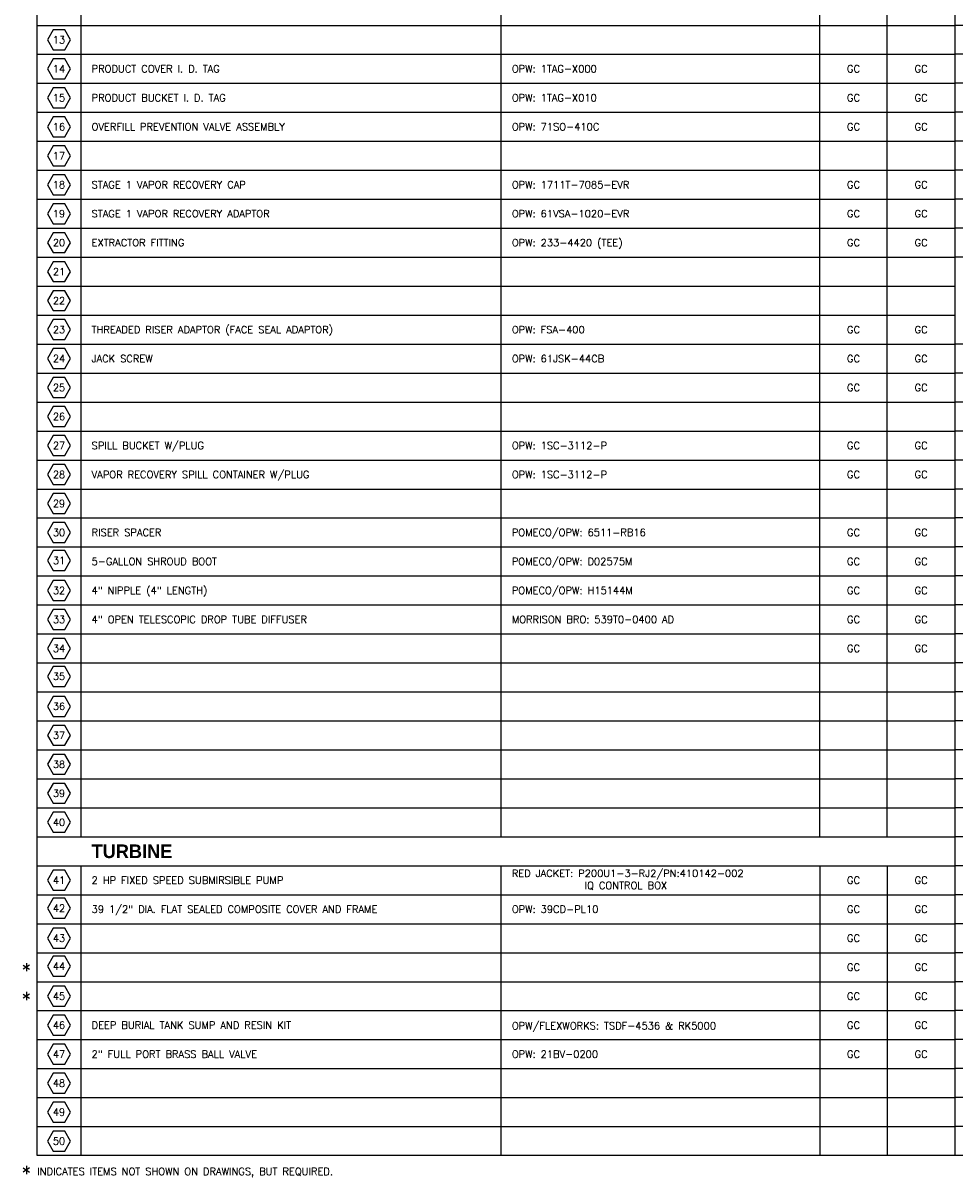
# Model space of a CAD drawing. Extents: x -1887 to -343, y 271 to 1873.
# Tile 1 of 4: x -1887 to -1115, y 271 to 1227. Entities that reach past the tile are written whole.
import ezdxf
from ezdxf.enums import TextEntityAlignment as Align

# ---------------------------------------------------------------- set-up
doc = ezdxf.new("R2010")
doc.units = 0
doc.header["$MEASUREMENT"] = 0
doc.layers.get('0').update_dxf_attribs({"linetype": 'CONTINUOUS'})
for name, color, linetype in [('TABLE', 4, 'CONTINUOUS'), ('TABLE-BDR', 6, 'CONTINUOUS'), ('TEXT', 3, 'CONTINUOUS')]:
    doc.layers.add(name, color=color, linetype=linetype)
doc.styles.add('BOLD', font='bold.shx')
doc.styles.add('SIMPLEX', font='simplex')

# ---------------------------------------------------------------- blocks, each defined once
blk = doc.blocks.new('HEX')
at = {"color": 3}
blk.add_lwpolyline([(-0.058, 0.1), (-0.115, 0), (-0.058, -0.1), (0.058, -0.1), (0.115, 0), (0.058, 0.1)], close=True, dxfattribs=at)
at = {"color": 3, "style": 'SIMPLEX'}
blk.add_attdef('D#', text='', height=0.08, dxfattribs=at).set_placement((0, 0), align=Align.MIDDLE)

msp = doc.modelspace()

# ---------------------------------------------------------------- linework, layer by layer
at = {"layer": 'TABLE', "color": 4, "linetype": 'Continuous'}
for p, q in [((-1839.09, 1272.82), (-1839.09, 552.82)), ((-1491.09, 1272.82), (-1491.09, 552.82)), ((-1227.09, 552.82), (-1227.09, 1272.82)), ((-1171.09, 552.82), (-1171.09, 1272.82)), ((-1875.09, 1224.82), (-1115.09, 1224.82)), ((-355.09, 1224.82), (-1115.09, 1224.82)), ((-1875.09, 1200.82), (-1115.09, 1200.82)), ((-355.09, 1200.82), (-1115.09, 1200.82)), ((-1875.09, 1176.82), (-1115.09, 1176.82)), ((-355.09, 1176.82), (-1115.09, 1176.82)), ((-1875.09, 1152.82), (-1115.09, 1152.82)), ((-355.09, 1152.82), (-1115.09, 1152.82)), ((-1875.09, 1128.82), (-1115.09, 1128.82)), ((-355.09, 1128.82), (-1115.09, 1128.82)), ((-1875.09, 1104.82), (-1115.09, 1104.82)), ((-355.09, 1104.82), (-1115.09, 1104.82)), ((-1875.09, 1080.82), (-1115.09, 1080.82)), ((-355.09, 1080.82), (-1115.09, 1080.82)), ((-1875.09, 1056.82), (-1115.09, 1056.82)), ((-355.09, 1056.82), (-1115.09, 1056.82)), ((-1875.09, 1032.82), (-1115.09, 1032.82)), ((-355.09, 1032.82), (-1115.09, 1032.82)), ((-1875.09, 1008.82), (-1115.09, 1008.82)), ((-1875.09, 984.82), (-1115.09, 984.82)), ((-1875.09, 960.82), (-1115.09, 960.82)), ((-355.09, 960.82), (-1115.09, 960.82)), ((-1875.09, 936.82), (-1115.09, 936.82)), ((-355.09, 936.82), (-1115.09, 936.82)), ((-1875.09, 912.82), (-1115.09, 912.82)), ((-355.09, 912.82), (-1115.09, 912.82)), ((-1875.09, 888.82), (-1115.09, 888.82)), ((-355.09, 888.82), (-1115.09, 888.82)), ((-1875.09, 864.82), (-1115.09, 864.82)), ((-355.09, 864.82), (-1115.09, 864.82)), ((-1875.09, 840.82), (-1115.09, 840.82)), ((-355.09, 840.82), (-1115.09, 840.82)), ((-1875.09, 816.82), (-1115.09, 816.82)), ((-355.09, 816.82), (-1115.09, 816.82)), ((-1875.09, 792.82), (-1115.09, 792.82)), ((-355.09, 792.82), (-1115.09, 792.82)), ((-1875.09, 768.82), (-1115.09, 768.82)), ((-355.09, 768.82), (-1115.09, 768.82)), ((-1875.09, 744.82), (-1115.09, 744.82)), ((-1875.09, 744.82), (-1115.09, 744.82)), ((-355.09, 744.82), (-1115.09, 744.82)), ((-1875.09, 720.82), (-1115.09, 720.82)), ((-355.09, 720.82), (-1115.09, 720.82)), ((-1875.09, 696.82), (-1115.09, 696.82)), ((-355.09, 696.82), (-1115.09, 696.82)), ((-1875.09, 672.82), (-1115.09, 672.82)), ((-355.09, 672.82), (-1115.09, 672.82)), ((-1875.09, 648.82), (-1115.09, 648.82)), ((-355.09, 648.82), (-1115.09, 648.82)), ((-1875.09, 624.82), (-1115.09, 624.82)), ((-355.09, 624.82), (-1115.09, 624.82)), ((-1875.09, 600.82), (-1115.09, 600.82)), ((-355.09, 600.82), (-1115.09, 600.82)), ((-1875.09, 576.82), (-1115.09, 576.82)), ((-355.09, 576.82), (-1115.09, 576.82)), ((-1875.09, 552.82), (-1115.09, 552.82)), ((-355.09, 552.82), (-1115.09, 552.82)), ((-1875.09, 528.82), (-1115.09, 528.82)), ((-1839.09, 528.82), (-1839.09, 289.66)), ((-1227.09, 528.82), (-1227.09, 288.82)), ((-1171.09, 528.82), (-1171.09, 288.82)), ((-355.09, 528.82), (-1115.09, 528.82)), ((-1875.09, 504.82), (-1115.09, 504.82)), ((-355.09, 504.82), (-1115.09, 504.82)), ((-1875.09, 480.82), (-1115.09, 480.82)), ((-355.09, 480.82), (-1115.09, 480.82)), ((-1875.09, 456.82), (-1115.09, 456.82)), ((-355.09, 456.82), (-1115.09, 456.82)), ((-1875.09, 432.82), (-1115.09, 432.82)), ((-355.09, 432.82), (-1115.09, 432.82)), ((-1875.09, 408.82), (-1115.09, 408.82)), ((-355.09, 408.82), (-1115.09, 408.82)), ((-1875.09, 384.82), (-1115.09, 384.82)), ((-355.09, 384.82), (-1115.09, 384.82)), ((-1875.09, 360.82), (-1115.09, 360.82)), ((-355.09, 360.82), (-1115.09, 360.82)), ((-1875.09, 336.82), (-1115.09, 336.82)), ((-355.09, 336.82), (-1115.09, 336.82)), ((-1875.09, 312.82), (-1115.09, 312.82)), ((-355.09, 312.82), (-1115.09, 312.82))]:
    msp.add_line(p, q, dxfattribs=at)
at = {"layer": 'TABLE'}
msp.add_line((-1491.09, 528.82), (-1491.09, 288.82), dxfattribs=at)
at = {"layer": 'TABLE-BDR'}
for q in [(-1115.09, 288.82), (-1115.09, 962.8)]:
    msp.add_line((-1115.09, 1800.82), q, dxfattribs=at)
at = {"layer": 'TABLE-BDR', "color": 6}
msp.add_lwpolyline([(-1875.09, 288.82), (-1875.09, 1872.82), (-355.09, 1872.82), (-355.09, 288.82)], close=True, dxfattribs=at)

# ---------------------------------------------------------------- block references
at = {"layer": 'TEXT'}
ref = msp.add_blockref('HEX', (-1857.09, 1212.82), dxfattribs=dict(at, xscale=82.51908022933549, yscale=82.51908022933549, zscale=82.51908022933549))
ref.add_attrib('D#', '13', dxfattribs={"layer": '0', "height": 6, "style": 'SIMPLEX'}).set_placement((-1857.09, 1212.82), align=Align.MIDDLE)
ref = msp.add_blockref('HEX', (-1857.09, 1188.82), dxfattribs=dict(at, xscale=82.51908022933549, yscale=82.51908022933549, zscale=82.51908022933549))
ref.add_attrib('D#', '14', dxfattribs={"layer": '0', "height": 6, "style": 'SIMPLEX'}).set_placement((-1857.09, 1188.82), align=Align.MIDDLE)
ref = msp.add_blockref('HEX', (-1857.09, 1164.82), dxfattribs=dict(at, xscale=82.51908022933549, yscale=82.51908022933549, zscale=82.51908022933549))
ref.add_attrib('D#', '15', dxfattribs={"layer": '0', "height": 6, "style": 'SIMPLEX'}).set_placement((-1857.09, 1164.82), align=Align.MIDDLE)
ref = msp.add_blockref('HEX', (-1857.09, 1140.82), dxfattribs=dict(at, xscale=82.51908022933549, yscale=82.51908022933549, zscale=82.51908022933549))
ref.add_attrib('D#', '16', dxfattribs={"layer": '0', "height": 6, "style": 'SIMPLEX'}).set_placement((-1857.09, 1140.82), align=Align.MIDDLE)
ref = msp.add_blockref('HEX', (-1857.09, 1116.82), dxfattribs=dict(at, xscale=82.51908022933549, yscale=82.51908022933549, zscale=82.51908022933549))
ref.add_attrib('D#', '17', dxfattribs={"layer": '0', "height": 6, "style": 'SIMPLEX'}).set_placement((-1857.09, 1116.82), align=Align.MIDDLE)
ref = msp.add_blockref('HEX', (-1857.09, 1092.82), dxfattribs=dict(at, xscale=82.51908022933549, yscale=82.51908022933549, zscale=82.51908022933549))
ref.add_attrib('D#', '18', dxfattribs={"layer": '0', "height": 6, "style": 'SIMPLEX'}).set_placement((-1857.09, 1092.82), align=Align.MIDDLE)
ref = msp.add_blockref('HEX', (-1857.09, 1068.82), dxfattribs=dict(at, xscale=82.51908022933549, yscale=82.51908022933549, zscale=82.51908022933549))
ref.add_attrib('D#', '19', dxfattribs={"layer": '0', "height": 6, "style": 'SIMPLEX'}).set_placement((-1857.09, 1068.82), align=Align.MIDDLE)
ref = msp.add_blockref('HEX', (-1857.09, 1044.82), dxfattribs=dict(at, xscale=82.51908022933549, yscale=82.51908022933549, zscale=82.51908022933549))
ref.add_attrib('D#', '20', dxfattribs={"layer": '0', "height": 6, "style": 'SIMPLEX'}).set_placement((-1857.09, 1044.82), align=Align.MIDDLE)
ref = msp.add_blockref('HEX', (-1857.09, 1020.82), dxfattribs=dict(at, xscale=82.51908022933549, yscale=82.51908022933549, zscale=82.51908022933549))
ref.add_attrib('D#', '21', dxfattribs={"layer": '0', "height": 6, "style": 'SIMPLEX'}).set_placement((-1857.09, 1020.82), align=Align.MIDDLE)
ref = msp.add_blockref('HEX', (-1857.09, 996.82), dxfattribs=dict(at, xscale=82.51908022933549, yscale=82.51908022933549, zscale=82.51908022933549))
ref.add_attrib('D#', '22', dxfattribs={"layer": '0', "height": 6, "style": 'SIMPLEX'}).set_placement((-1857.09, 996.82), align=Align.MIDDLE)
ref = msp.add_blockref('HEX', (-1857.09, 972.82), dxfattribs=dict(at, xscale=82.51908022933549, yscale=82.51908022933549, zscale=82.51908022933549))
ref.add_attrib('D#', '23', dxfattribs={"layer": '0', "height": 6, "style": 'SIMPLEX'}).set_placement((-1857.09, 972.82), align=Align.MIDDLE)
ref = msp.add_blockref('HEX', (-1857.09, 948.82), dxfattribs=dict(at, xscale=82.51908022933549, yscale=82.51908022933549, zscale=82.51908022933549))
ref.add_attrib('D#', '24', dxfattribs={"layer": '0', "height": 6, "style": 'SIMPLEX'}).set_placement((-1857.09, 948.82), align=Align.MIDDLE)
ref = msp.add_blockref('HEX', (-1857.09, 924.82), dxfattribs=dict(at, xscale=82.51908022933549, yscale=82.51908022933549, zscale=82.51908022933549))
ref.add_attrib('D#', '25', dxfattribs={"layer": '0', "height": 6, "style": 'SIMPLEX'}).set_placement((-1857.09, 924.82), align=Align.MIDDLE)
ref = msp.add_blockref('HEX', (-1857.09, 900.82), dxfattribs=dict(at, xscale=82.51908022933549, yscale=82.51908022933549, zscale=82.51908022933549))
ref.add_attrib('D#', '26', dxfattribs={"layer": '0', "height": 6, "style": 'SIMPLEX'}).set_placement((-1857.09, 900.82), align=Align.MIDDLE)
ref = msp.add_blockref('HEX', (-1857.09, 876.82), dxfattribs=dict(at, xscale=82.51908022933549, yscale=82.51908022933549, zscale=82.51908022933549))
ref.add_attrib('D#', '27', dxfattribs={"layer": '0', "height": 6, "style": 'SIMPLEX'}).set_placement((-1857.09, 876.82), align=Align.MIDDLE)
ref = msp.add_blockref('HEX', (-1857.09, 852.82), dxfattribs=dict(at, xscale=82.51908022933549, yscale=82.51908022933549, zscale=82.51908022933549))
ref.add_attrib('D#', '28', dxfattribs={"layer": '0', "height": 6, "style": 'SIMPLEX'}).set_placement((-1857.09, 852.82), align=Align.MIDDLE)
ref = msp.add_blockref('HEX', (-1857.09, 828.82), dxfattribs=dict(at, xscale=82.51908022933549, yscale=82.51908022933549, zscale=82.51908022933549))
ref.add_attrib('D#', '29', dxfattribs={"layer": '0', "height": 6, "style": 'SIMPLEX'}).set_placement((-1857.09, 828.82), align=Align.MIDDLE)
ref = msp.add_blockref('HEX', (-1857.09, 804.82), dxfattribs=dict(at, xscale=82.51908022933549, yscale=82.51908022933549, zscale=82.51908022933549))
ref.add_attrib('D#', '30', dxfattribs={"layer": '0', "height": 6, "style": 'SIMPLEX'}).set_placement((-1857.09, 804.82), align=Align.MIDDLE)
ref = msp.add_blockref('HEX', (-1857.09, 781.66), dxfattribs=dict(at, xscale=82.51908022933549, yscale=82.51908022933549, zscale=82.51908022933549))
ref.add_attrib('D#', '31', dxfattribs={"layer": '0', "height": 6, "style": 'SIMPLEX'}).set_placement((-1857.09, 781.66), align=Align.MIDDLE)
ref = msp.add_blockref('HEX', (-1857.09, 756.82), dxfattribs=dict(at, xscale=82.51908022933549, yscale=82.51908022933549, zscale=82.51908022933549))
ref.add_attrib('D#', '32', dxfattribs={"layer": '0', "height": 6, "style": 'SIMPLEX'}).set_placement((-1857.09, 756.82), align=Align.MIDDLE)
ref = msp.add_blockref('HEX', (-1857.09, 732.82), dxfattribs=dict(at, xscale=82.51908022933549, yscale=82.51908022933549, zscale=82.51908022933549))
ref.add_attrib('D#', '33', dxfattribs={"layer": '0', "height": 6, "style": 'SIMPLEX'}).set_placement((-1857.09, 732.82), align=Align.MIDDLE)
ref = msp.add_blockref('HEX', (-1857.09, 708.82), dxfattribs=dict(at, xscale=82.51908022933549, yscale=82.51908022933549, zscale=82.51908022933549))
ref.add_attrib('D#', '34', dxfattribs={"layer": '0', "height": 6, "style": 'SIMPLEX'}).set_placement((-1857.09, 708.82), align=Align.MIDDLE)
ref = msp.add_blockref('HEX', (-1857.09, 685.66), dxfattribs=dict(at, xscale=82.51908022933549, yscale=82.51908022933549, zscale=82.51908022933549))
ref.add_attrib('D#', '35', dxfattribs={"layer": '0', "height": 6, "style": 'SIMPLEX'}).set_placement((-1857.09, 685.66), align=Align.MIDDLE)
ref = msp.add_blockref('HEX', (-1857.09, 660.82), dxfattribs=dict(at, xscale=82.51908022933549, yscale=82.51908022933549, zscale=82.51908022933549))
ref.add_attrib('D#', '36', dxfattribs={"layer": '0', "height": 6, "style": 'SIMPLEX'}).set_placement((-1857.09, 660.82), align=Align.MIDDLE)
ref = msp.add_blockref('HEX', (-1857.09, 636.82), dxfattribs=dict(at, xscale=82.51908022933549, yscale=82.51908022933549, zscale=82.51908022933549))
ref.add_attrib('D#', '37', dxfattribs={"layer": '0', "height": 6, "style": 'SIMPLEX'}).set_placement((-1857.09, 636.82), align=Align.MIDDLE)
ref = msp.add_blockref('HEX', (-1857.09, 612.82), dxfattribs=dict(at, xscale=82.51908022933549, yscale=82.51908022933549, zscale=82.51908022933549))
ref.add_attrib('D#', '38', dxfattribs={"layer": '0', "height": 6, "style": 'SIMPLEX'}).set_placement((-1857.09, 612.82), align=Align.MIDDLE)
ref = msp.add_blockref('HEX', (-1857.09, 588.82), dxfattribs=dict(at, xscale=82.51908022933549, yscale=82.51908022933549, zscale=82.51908022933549))
ref.add_attrib('D#', '39', dxfattribs={"layer": '0', "height": 6, "style": 'SIMPLEX'}).set_placement((-1857.09, 588.82), align=Align.MIDDLE)
ref = msp.add_blockref('HEX', (-1857.09, 564.82), dxfattribs=dict(at, xscale=82.51908022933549, yscale=82.51908022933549, zscale=82.51908022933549))
ref.add_attrib('D#', '40', dxfattribs={"layer": '0', "height": 6, "style": 'SIMPLEX'}).set_placement((-1857.09, 564.82), align=Align.MIDDLE)
ref = msp.add_blockref('HEX', (-1857.09, 516.82), dxfattribs=dict(at, xscale=82.51908022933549, yscale=82.51908022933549, zscale=82.51908022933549))
ref.add_attrib('D#', '41', dxfattribs={"layer": '0', "height": 6, "style": 'SIMPLEX'}).set_placement((-1857.09, 516.82), align=Align.MIDDLE)
ref = msp.add_blockref('HEX', (-1857.09, 493.65), dxfattribs=dict(at, xscale=82.51908022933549, yscale=82.51908022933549, zscale=82.51908022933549))
ref.add_attrib('D#', '42', dxfattribs={"layer": '0', "height": 6, "style": 'SIMPLEX'}).set_placement((-1857.09, 493.65), align=Align.MIDDLE)
ref = msp.add_blockref('HEX', (-1857.09, 468.82), dxfattribs=dict(at, xscale=82.51908022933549, yscale=82.51908022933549, zscale=82.51908022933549))
ref.add_attrib('D#', '43', dxfattribs={"layer": '0', "height": 6, "style": 'SIMPLEX'}).set_placement((-1857.09, 468.82), align=Align.MIDDLE)
ref = msp.add_blockref('HEX', (-1857.09, 445.65), dxfattribs=dict(at, xscale=82.51908022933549, yscale=82.51908022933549, zscale=82.51908022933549))
ref.add_attrib('D#', '44', dxfattribs={"layer": '0', "height": 6, "style": 'SIMPLEX'}).set_placement((-1857.09, 445.65), align=Align.MIDDLE)
ref = msp.add_blockref('HEX', (-1857.09, 420.82), dxfattribs=dict(at, xscale=82.51908022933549, yscale=82.51908022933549, zscale=82.51908022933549))
ref.add_attrib('D#', '45', dxfattribs={"layer": '0', "height": 6, "style": 'SIMPLEX'}).set_placement((-1857.09, 420.82), align=Align.MIDDLE)
ref = msp.add_blockref('HEX', (-1857.09, 396.82), dxfattribs=dict(at, xscale=82.51908022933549, yscale=82.51908022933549, zscale=82.51908022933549))
ref.add_attrib('D#', '46', dxfattribs={"layer": '0', "height": 6, "style": 'SIMPLEX'}).set_placement((-1857.09, 396.82), align=Align.MIDDLE)
ref = msp.add_blockref('HEX', (-1857.09, 372.82), dxfattribs=dict(at, xscale=82.51908022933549, yscale=82.51908022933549, zscale=82.51908022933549))
ref.add_attrib('D#', '47', dxfattribs={"layer": '0', "height": 6, "style": 'SIMPLEX'}).set_placement((-1857.09, 372.82), align=Align.MIDDLE)
ref = msp.add_blockref('HEX', (-1857.09, 348.82), dxfattribs=dict(at, xscale=82.51908022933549, yscale=82.51908022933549, zscale=82.51908022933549))
ref.add_attrib('D#', '48', dxfattribs={"layer": '0', "height": 6, "style": 'SIMPLEX'}).set_placement((-1857.09, 348.82), align=Align.MIDDLE)
ref = msp.add_blockref('HEX', (-1857.09, 324.82), dxfattribs=dict(at, xscale=82.51908022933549, yscale=82.51908022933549, zscale=82.51908022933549))
ref.add_attrib('D#', '49', dxfattribs={"layer": '0', "height": 6, "style": 'SIMPLEX'}).set_placement((-1857.09, 324.82), align=Align.MIDDLE)
ref = msp.add_blockref('HEX', (-1857.09, 300.82), dxfattribs=dict(at, xscale=82.51908022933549, yscale=82.51908022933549, zscale=82.51908022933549))
ref.add_attrib('D#', '50', dxfattribs={"layer": '0', "height": 6, "style": 'SIMPLEX'}).set_placement((-1857.09, 300.82), align=Align.MIDDLE)

# ---------------------------------------------------------------- texts
at = {"layer": 'TEXT', "style": 'SIMPLEX'}
for s, height, p in [('PRODUCT COVER I. D. TAG', 5.9967, (-1830.09, 1188.82)), ('OPW: 1TAG-X000', 5.9967, (-1482.09, 1188.82)), ('PRODUCT BUCKET I. D. TAG', 5.9967, (-1830.09, 1164.82)), ('OPW: 1TAG-X010', 5.9967, (-1482.09, 1164.82)), ('OVERFILL PREVENTION VALVE ASSEMBLY', 5.9967, (-1830.09, 1140.82)), ('OPW: 71SO-410C', 5.9967, (-1482.09, 1140.82)), ('STAGE 1 VAPOR RECOVERY CAP', 5.9967, (-1830.09, 1092.82)), ('OPW: 1711T-7085-EVR', 5.9967, (-1482.09, 1092.82)), ('STAGE 1 VAPOR RECOVERY ADAPTOR', 5.9967, (-1830.09, 1068.82)), ('OPW: 61VSA-1020-EVR', 5.9967, (-1482.09, 1068.82)), ('EXTRACTOR FITTING', 5.9967, (-1830.09, 1044.82)), ('OPW: 233-4420 (TEE)', 5.9967, (-1482.09, 1044.82)), ('THREADED RISER ADAPTOR (FACE SEAL ADAPTOR)', 5.9967, (-1830.09, 972.82)), ('OPW: FSA-400', 5.9967, (-1482.09, 972.82)), ('JACK SCREW', 5.997, (-1830.09, 948.82)), ('OPW: 61JSK-44CB', 5.9967, (-1482.09, 948.82)), ('SPILL BUCKET W/PLUG', 5.9967, (-1830.09, 876.82)), ('OPW: 1SC-3112-P', 5.9967, (-1482.09, 876.82)), ('VAPOR RECOVERY SPILL CONTAINER W/PLUG', 5.9967, (-1830.09, 852.82)), ('OPW: 1SC-3112-P', 5.9967, (-1482.09, 852.82)), ('RISER SPACER', 5.9967, (-1830.09, 804.82)), ('POMECO/OPW: 6511-RB16', 5.9967, (-1482.09, 804.82)), ('5-GALLON SHROUD BOOT', 5.9967, (-1830.09, 780.82)), ('POMECO/OPW: D02575M', 5.9967, (-1482.09, 780.82)), ('4" NIPPLE (4" LENGTH)', 5.9967, (-1830.09, 756.82)), ('POMECO/OPW: H15144M', 5.9967, (-1482.09, 756.82)), ('4" OPEN TELESCOPIC DROP TUBE DIFFUSER', 5.9967, (-1830.09, 732.82)), ('MORRISON BRO: 539T0-0400 AD', 5.9967, (-1482.09, 732.82)), ('2 HP FIXED SPEED SUBMIRSIBLE PUMP', 5.9967, (-1830.09, 516.82)), ('39 1/2" DIA. FLAT SEALED COMPOSITE COVER AND FRAME', 5.9967, (-1830.09, 492.82)), ('OPW: 39CD-PL10', 5.9967, (-1482.09, 492.82)), ('2" FULL PORT BRASS BALL VALVE', 5.9967, (-1830.09, 372.82)), ('OPW: 21BV-0200', 5.9967, (-1482.09, 372.82))]:
    msp.add_text(s, height=height, dxfattribs=at).set_placement(p, align=Align.MIDDLE_LEFT)
for s, height, p in [('GC', 5.997, (-1199.09, 1188.82)), ('GC', 5.997, (-1143.09, 1188.82)), ('GC', 5.997, (-1199.09, 1164.82)), ('GC', 5.997, (-1143.09, 1164.82)), ('GC', 5.997, (-1199.09, 1140.82)), ('GC', 5.997, (-1143.09, 1140.82)), ('GC', 5.997, (-1199.09, 1092.82)), ('GC', 5.997, (-1143.09, 1092.82)), ('GC', 5.997, (-1199.09, 1068.82)), ('GC', 5.997, (-1143.09, 1068.82)), ('GC', 5.997, (-1199.09, 1044.82)), ('GC', 5.997, (-1143.09, 1044.82)), ('GC', 5.997, (-1199.09, 972.82)), ('GC', 5.997, (-1143.09, 972.82)), ('GC', 5.997, (-1199.09, 948.82)), ('GC', 5.997, (-1143.09, 948.82)), ('GC', 5.997, (-1199.09, 924.82)), ('GC', 5.997, (-1143.09, 924.82)), ('GC', 5.997, (-1199.09, 876.82)), ('GC', 5.997, (-1143.09, 876.82)), ('GC', 5.997, (-1199.09, 852.82)), ('GC', 5.997, (-1143.09, 852.82)), ('GC', 5.997, (-1199.09, 804.82)), ('GC', 5.997, (-1143.09, 804.82)), ('GC', 5.997, (-1199.09, 780.82)), ('GC', 5.997, (-1143.09, 780.82)), ('GC', 5.997, (-1199.09, 756.82)), ('GC', 5.997, (-1143.09, 756.82)), ('GC', 5.997, (-1199.09, 732.82)), ('GC', 5.997, (-1143.09, 732.82)), ('GC', 5.997, (-1199.09, 708.82)), ('GC', 5.997, (-1143.09, 708.82)), ('GC', 5.997, (-1199.09, 516.82)), ('GC', 5.997, (-1143.09, 516.82)), ('GC', 5.997, (-1199.09, 492.82)), ('GC', 5.997, (-1143.09, 492.82)), ('GC', 5.997, (-1199.09, 468.82)), ('GC', 5.997, (-1143.09, 468.82)), ('*', 12, (-1884.09, 442.28)), ('GC', 5.997, (-1199.09, 444.82)), ('GC', 5.997, (-1143.09, 444.82)), ('*', 12, (-1884.09, 418.28)), ('GC', 5.997, (-1199.09, 420.82)), ('GC', 5.997, (-1143.09, 420.82)), ('GC', 5.997, (-1199.09, 396.82)), ('GC', 5.997, (-1143.09, 396.82)), ('GC', 5.997, (-1199.09, 372.82)), ('GC', 5.997, (-1143.09, 372.82)), ('*', 12, (-1884.09, 274.28))]:
    msp.add_text(s, height=height, dxfattribs=at).set_placement(p, align=Align.MIDDLE_CENTER)
at = {"layer": 'TEXT', "color": 5, "linetype": 'Continuous', "style": 'BOLD'}
msp.add_text('TURBINE', height=11.244, dxfattribs=at).set_placement((-1830.09, 540.82), align=Align.MIDDLE_LEFT)
at = {"layer": 'TEXT', "char_height": 5.9967, "style": 'SIMPLEX'}
for s, insert, width, attachment_point in [('RED JACKET: P200U1-3-RJ2/PN:410142-002\\P^I^I   IQ CONTROL BOX', (-1482.09, 525.52), 226.8131, 1), ('DEEP BURIAL TANK SUMP AND RESIN KIT', (-1830.09, 396.82), 331.9658, 4), ('OPW/FLEXWORKS: TSDF-4536 & RK5000', (-1482.09, 395.28), 255, 4), ('INDICATES ITEMS NOT SHOWN ON DRAWINGS, BUT REQUIRED.', (-1875.09, 278.68), 721.8774, 1)]:
    msp.add_mtext(s, dxfattribs=dict(at, insert=insert, width=width, attachment_point=attachment_point))

doc.saveas('drawing.dxf')
